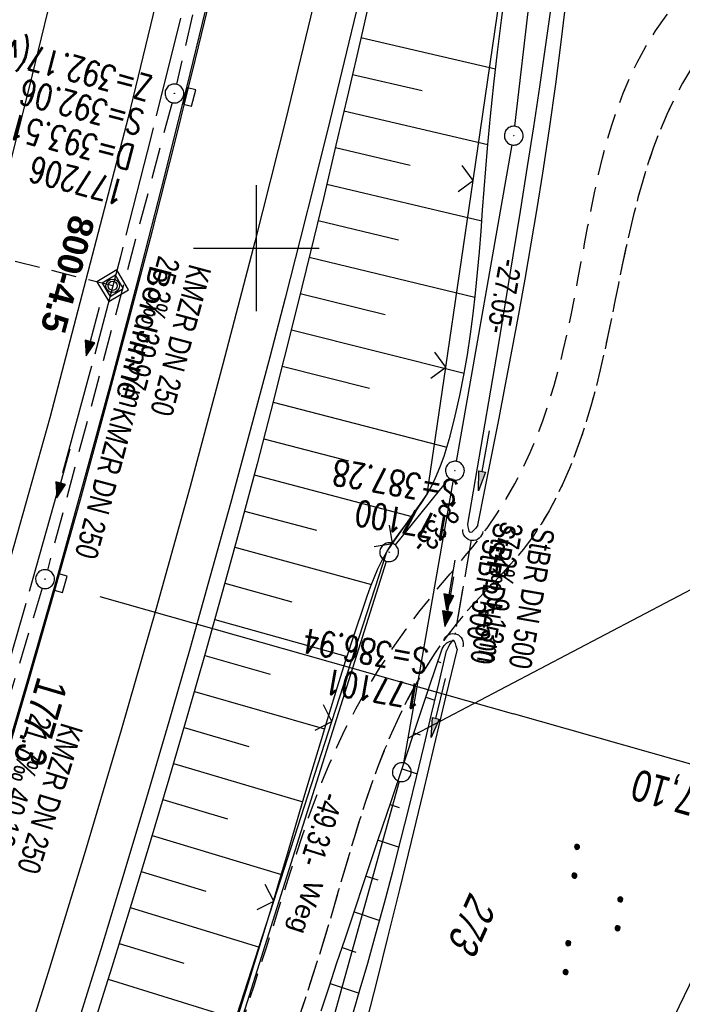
# Model space of a CAD drawing. Extents: x 508656 to 509297, y 448622 to 449584.
# Tile 39 of 51: x 509081 to 509134, y 449240 to 449318. Entities that reach past the tile are written whole.
import ezdxf
from ezdxf.enums import TextEntityAlignment as Align

# ---------------------------------------------------------------- set-up
doc = ezdxf.new("R2010")
doc.units = 0
doc.header["$LTSCALE"] = 10
doc.header["$MEASUREMENT"] = 0
for name, pattern in [('ACHSE', [5.5, 4, -0.5, 0.5, -0.5]), ('AUSGEZOGEN', [0]), ('LT00', [0]), ('LT11', [0.3, 0.2, -0.1]), ('LT12', [0.4, 0.3, -0.1]), ('LT17', [0.15, 0.1, -0.05]), ('STRICHLINIE2', [0.375, 0.25, -0.125])]:
    doc.linetypes.add(name, pattern=pattern)
doc.layers.get('0').update_dxf_attribs({"linetype": 'LT00'})
for name, color, linetype in [('--EK_FBR', 250, 'LT00'), ('--EK_Halt-Pfeil', 4, 'LT00'), ('--EK_Haltung', 7, 'STRICHLINIE2'), ('--EK_Haltung-Text', 140, 'LT00'), ('--EK_Schacht-Text', 5, 'LT00'), ('--EK_STATIONSZEICHEN', 19, 'LT00'), ('--EK_STATIONSZEICHEN_NR', 19, 'LT17'), ('--EL_DFK_AB_L', 21, 'LT00'), ('--EL_DFK_AB_P', 7, 'LT00'), ('--EL_Halt-Pfeil', 4, 'LT00'), ('--EL_Haltung', 182, 'STRICHLINIE2'), ('--EL_Haltung-Text', 182, 'LT00'), ('-AX-093', 35, 'ACHSE'), ('-GRA-40O', 11, 'Continuous'), ('-ST-93-1', 250, 'LT00'), ('-STATIONSZEICHEN', 19, 'LT00'), ('-STATIONZEICHEN_NR', 19, 'LT00'), ('ABSTAND', 8, 'LT00'), ('DFK_AB_L', 21, 'LT00'), ('DFK_AB_P', 7, 'LT00'), ('DFK_FLUR_NR', 250, 'LT00'), ('DFK_GZPKT', 250, 'LT00'), ('DFK_KATASTER', 250, 'LT00'), ('DFK_NUTZUNG', 250, 'LT00'), ('DL', 182, 'LT12'), ('DL_PFEIL', 201, 'LT00'), ('DL_TEXT', 182, 'LT00'), ('FELDWEG_TEXT', 250, 'Continuous'), ('PFEIL', 140, 'AUSGEZOGEN'), ('RINNE_TEXT', 11, 'Continuous'), ('V124_AFBR_BAB', 250, 'LT00'), ('V124_BOESCH', 250, 'LT00'), ('V124_BOSCHUNG', 250, 'LT00'), ('V124_FELDWEG', 250, 'LT11'), ('V124_GRABEN', 250, 'LT00'), ('V124_H_BORD', 8, 'LT00'), ('V124_KA_PRUF', 182, 'LT00'), ('V124_LD_MARK', 250, 'LT00'), ('V124_RASTER', 250, 'LT00'), ('V124_SINKK', 182, 'LT00'), ('V124_UK_DURCH', 182, 'LT00'), ('V124_ZAUN', 40, 'LT00')]:
    doc.layers.add(name, color=color, linetype=linetype)
doc.styles.add('Arial', font='ARIAL.TTF')
doc.styles.add('Beschrift', font='ARIAL.TTF')
doc.styles.add('Haltungsbeschriftung', font='ARIAL.TTF', dxfattribs={"width": 0.75})
doc.styles.add('Knoten', font='ARIALBD.TTF', dxfattribs={"width": 0.8, "height": 1.8})
doc.styles.add('schachtbeschriftung', font='romans.shx', dxfattribs={"width": 0.75, "height": 2})
doc.styles.get("Standard").update_dxf_attribs({"font": 'ARIAL.TTF'})

# ---------------------------------------------------------------- blocks, each defined once
blk = doc.blocks.new('SYMB7010')
at = {"color": 0, "linetype": 'ByBlock'}
for points in [[(-0.031408, 0.499213), (-0.093728, 0.49134), (-0.15457, 0.475719), (-0.212975, 0.452595), (-0.268021, 0.422333), (-0.31884, 0.385411), (-0.36463, 0.342411), (-0.40467, 0.29401), (-0.438329, 0.240973), (-0.465074, 0.184136), (-0.484486, 0.124395), (-0.496256, 0.062692), (-0.5002, 0)], [(-0.5002, 0), (-0.496256, -0.062692), (-0.484486, -0.124395), (-0.465075, -0.184136), (-0.438329, -0.240973), (-0.404671, -0.29401), (-0.36463, -0.342411), (-0.31884, -0.385411), (-0.268021, -0.422333), (-0.212975, -0.452595), (-0.154571, -0.475719), (-0.093728, -0.49134), (-0.031408, -0.499213), (0.031408, -0.499213)], [(0.5002, 0), (0.496256, 0.062692), (0.484485, 0.124395), (0.465074, 0.184136), (0.438329, 0.240973), (0.40467, 0.29401), (0.36463, 0.342411), (0.31884, 0.385411), (0.268021, 0.422333), (0.212975, 0.452595), (0.15457, 0.475719), (0.093728, 0.49134), (0.031408, 0.499213), (-0.031408, 0.499213)], [(0.031408, -0.499213), (0.093728, -0.491341), (0.15457, -0.475719), (0.212975, -0.452595), (0.268021, -0.422333), (0.31884, -0.385411), (0.36463, -0.342411), (0.404671, -0.294011), (0.438329, -0.240974), (0.465075, -0.184136), (0.484486, -0.124395), (0.496256, -0.062692), (0.500201, 0)]]:
    blk.add_lwpolyline(points, dxfattribs=at)
blk = doc.blocks.new('SYMB7111')
at = {"color": 0, "linetype": 'ByBlock'}
for p, q in [((-0.13, 0.202919), (-0.13, 0.177081)), ((-0.125, 0.172895), (-0.125, 0.207105)), ((-0.12, 0.209164), (-0.12, 0.170836)), ((-0.115, 0.170204), (-0.115, 0.209796)), ((-0.11, 0.209164), (-0.11, 0.170836)), ((-0.105, 0.172895), (-0.105, 0.207105)), ((-0.1, 0.202919), (-0.1, 0.177081)), ((-0.095, 0.189874), (-0.095, 0.190146)), ((0.1, 0.202919), (0.1, 0.177081)), ((0.105, 0.172895), (0.105, 0.207105)), ((0.11, 0.209164), (0.11, 0.170836)), ((0.115, 0.170204), (0.115, 0.209796)), ((0.12, 0.209164), (0.12, 0.170836)), ((0.125, 0.172895), (0.125, 0.207105)), ((0.13, 0.202919), (0.13, 0.177081)), ((0.135, 0.189874), (0.135, 0.190146)), ((-0.515, -0.177081), (-0.515, -0.202919)), ((-0.51, -0.207105), (-0.51, -0.172895)), ((-0.505, -0.170836), (-0.505, -0.209164)), ((-0.5, -0.209796), (-0.5, -0.170204)), ((-0.495, -0.170836), (-0.495, -0.209164)), ((-0.49, -0.207105), (-0.49, -0.172895)), ((-0.485, -0.177081), (-0.485, -0.202919)), ((-0.48, -0.190126), (-0.48, -0.189854)), ((-0.285, -0.177081), (-0.285, -0.202919)), ((-0.28, -0.207105), (-0.28, -0.172895)), ((-0.275, -0.170836), (-0.275, -0.209164)), ((-0.27, -0.209796), (-0.27, -0.170204)), ((-0.265, -0.170836), (-0.265, -0.209164)), ((-0.26, -0.207105), (-0.26, -0.172895)), ((-0.255, -0.177081), (-0.255, -0.202919)), ((-0.25, -0.190126), (-0.25, -0.189854)), ((0.255, -0.177081), (0.255, -0.202919)), ((0.26, -0.207105), (0.26, -0.172895)), ((0.265, -0.170836), (0.265, -0.209164)), ((0.27, -0.209796), (0.27, -0.170204)), ((0.275, -0.170836), (0.275, -0.209164)), ((0.28, -0.207105), (0.28, -0.172895)), ((0.285, -0.177081), (0.285, -0.202919)), ((0.29, -0.190126), (0.29, -0.189854)), ((0.485, -0.177081), (0.485, -0.202919)), ((0.49, -0.207105), (0.49, -0.172895)), ((0.495, -0.170836), (0.495, -0.209164)), ((0.5, -0.209796), (0.5, -0.170204)), ((0.505, -0.170836), (0.505, -0.209164)), ((0.51, -0.207105), (0.51, -0.172895)), ((0.515, -0.177081), (0.515, -0.202919)), ((0.52, -0.190126), (0.52, -0.189854))]:
    blk.add_line(p, q, dxfattribs=at)
for points in [[(-0.095, 0.19), (-0.096981, 0.198678), (-0.10253, 0.205637), (-0.11055, 0.209499), (-0.11945, 0.209499), (-0.12747, 0.205637), (-0.133019, 0.198678), (-0.135, 0.19), (-0.133019, 0.181322), (-0.12747, 0.174363), (-0.11945, 0.170501), (-0.11055, 0.170501), (-0.10253, 0.174363), (-0.096981, 0.181322), (-0.095, 0.19)], [(0.135, 0.19), (0.133019, 0.198678), (0.12747, 0.205637), (0.11945, 0.209499), (0.11055, 0.209499), (0.10253, 0.205637), (0.096981, 0.198678), (0.095, 0.19), (0.096981, 0.181322), (0.10253, 0.174363), (0.11055, 0.170501), (0.11945, 0.170501), (0.12747, 0.174363), (0.133019, 0.181322), (0.135, 0.19)], [(-0.48, -0.19), (-0.481981, -0.181322), (-0.48753, -0.174363), (-0.49555, -0.170501), (-0.50445, -0.170501), (-0.51247, -0.174363), (-0.518019, -0.181322), (-0.52, -0.19), (-0.518019, -0.198678), (-0.51247, -0.205637), (-0.50445, -0.209499), (-0.49555, -0.209499), (-0.48753, -0.205637), (-0.481981, -0.198678), (-0.48, -0.19)], [(-0.25, -0.19), (-0.251981, -0.181322), (-0.25753, -0.174363), (-0.26555, -0.170501), (-0.27445, -0.170501), (-0.28247, -0.174363), (-0.288019, -0.181322), (-0.29, -0.19), (-0.288019, -0.198678), (-0.28247, -0.205637), (-0.27445, -0.209499), (-0.26555, -0.209499), (-0.25753, -0.205637), (-0.251981, -0.198678), (-0.25, -0.19)], [(0.29, -0.19), (0.288019, -0.181322), (0.28247, -0.174363), (0.27445, -0.170501), (0.26555, -0.170501), (0.25753, -0.174363), (0.251981, -0.181322), (0.25, -0.19), (0.251981, -0.198678), (0.25753, -0.205637), (0.26555, -0.209499), (0.27445, -0.209499), (0.28247, -0.205637), (0.288019, -0.198678), (0.29, -0.19)], [(0.52, -0.19), (0.518019, -0.181322), (0.51247, -0.174363), (0.50445, -0.170501), (0.49555, -0.170501), (0.48753, -0.174363), (0.481981, -0.181322), (0.48, -0.19), (0.481981, -0.198678), (0.48753, -0.205637), (0.49555, -0.209499), (0.50445, -0.209499), (0.51247, -0.205637), (0.518019, -0.198678), (0.52, -0.19)]]:
    blk.add_lwpolyline(points, dxfattribs=at)
blk = doc.blocks.new('SYMB0003')
at = {"color": 0, "linetype": 'ByBlock'}
for p, q in [((-0.015712, 0), (0.010166, 0.012015)), ((0, -0.021257), (-0.015712, 0)), ((0.010166, 0.012015), (0, -0.021257))]:
    blk.add_line(p, q, dxfattribs=at)
for points in [[(-0.031395, 0.499013), (-0.093691, 0.491144), (-0.154509, 0.475528), (-0.21289, 0.452414), (-0.267913, 0.422164), (-0.318712, 0.385257), (-0.364484, 0.342274), (-0.404509, 0.293893), (-0.438154, 0.240877), (-0.464888, 0.184062), (-0.484292, 0.124345), (-0.496058, 0.062667), (-0.5, 0)], [(-0.5, 0), (-0.496058, -0.062667), (-0.484292, -0.124345), (-0.464888, -0.184062), (-0.438154, -0.240877), (-0.404509, -0.293893), (-0.364485, -0.342274), (-0.318712, -0.385257), (-0.267914, -0.422164), (-0.21289, -0.452414), (-0.154509, -0.475529), (-0.093691, -0.491144), (-0.031395, -0.499014), (0.031395, -0.499014)], [(0.5, 0), (0.496057, 0.062667), (0.484292, 0.124345), (0.464888, 0.184062), (0.438153, 0.240877), (0.404509, 0.293893), (0.364484, 0.342274), (0.318712, 0.385257), (0.267913, 0.422164), (0.21289, 0.452414), (0.154509, 0.475528), (0.093691, 0.491144), (0.031395, 0.499013), (-0.031395, 0.499013)], [(0.031395, -0.499014), (0.093691, -0.491144), (0.154509, -0.475529), (0.21289, -0.452414), (0.267914, -0.422164), (0.318712, -0.385257), (0.364485, -0.342274), (0.404509, -0.293893), (0.438154, -0.240877), (0.464889, -0.184062), (0.484292, -0.124345), (0.496058, -0.062667), (0.5, 0)]]:
    blk.add_lwpolyline(points, dxfattribs=at)
blk = doc.blocks.new('Pfreil3')
at = {"layer": 'PFEIL'}
blk.add_hatch(color=256, dxfattribs=at).paths.add_polyline_path([(-1.549, 0.273), (-1.549, -0.273), (0, 0)])
for p, q in [((-1.549, 0), (-4.831, 0)), ((-1.549, -0.273), (-1.549, 0.273)), ((-1.549, 0.273), (0, 0)), ((0, 0), (-1.549, -0.273))]:
    blk.add_line(p, q, dxfattribs=at)
blk = doc.blocks.new('SYMB0024')
at = {"color": 0, "linetype": 'ByBlock'}
for p, q in [((-0.5, 0.5), (0, 0)), ((0, 0), (0.5, 0.5))]:
    blk.add_line(p, q, dxfattribs=at)
blk = doc.blocks.new('SYMB0652')
at = {"color": 0, "linetype": 'ByBlock'}
blk.add_lwpolyline([(-0.15, -0.075), (0.15, -0.075), (0.15, 0.075), (-0.15, 0.075), (-0.15, -0.075)], dxfattribs=at)
blk = doc.blocks.new('SYMB1107')
at = {"color": 0, "linetype": 'ByBlock'}
for points in [[(-0.2, 0), (-0.196157, 0.039018), (-0.184776, 0.076537), (-0.166294, 0.111114), (-0.141421, 0.141421), (-0.111114, 0.166294), (-0.076537, 0.184776), (-0.039018, 0.196157), (0, 0.2)], [(0, 0.2), (0.039018, 0.196157), (0.076537, 0.184776), (0.111114, 0.166294), (0.141421, 0.141421), (0.166294, 0.111114), (0.184776, 0.076537), (0.196157, 0.039018), (0.2, 0)]]:
    blk.add_lwpolyline(points, dxfattribs=at)
blk = doc.blocks.new('SYMB0070')
at = {"color": 0, "linetype": 'ByBlock'}
for p, q in [((-0.5, 0), (0.2, 0)), ((0.5, 0), (0.2, 0.1)), ((0.2, 0.1), (0.2, 0)), ((0.468, 0), (0.21, 0.086)), ((0.21, 0.086), (0.21, -0.086)), ((0.21, -0.086), (0.468, 0)), ((0.22, -0.072), (0.437, 0)), ((0.23, -0.058), (0.405, 0)), ((0.24, -0.045), (0.374, 0)), ((0.342, 0), (0.25, 0.031)), ((0.25, 0.031), (0.25, -0.031)), ((0.25, -0.031), (0.342, 0)), ((0.26, -0.017), (0.31, 0)), ((0.27, -0.003), (0.279, 0))]:
    blk.add_line(p, q, dxfattribs=at)
for points in [[(0.2, 0), (0.2, -0.1), (0.5, 0)], [(0.437, 0), (0.22, 0.072), (0.22, -0.072)], [(0.405, 0), (0.23, 0.058), (0.23, -0.058)], [(0.374, 0), (0.24, 0.045), (0.24, -0.045)], [(0.31, 0), (0.26, 0.017), (0.26, -0.017)], [(0.279, 0), (0.27, 0.003), (0.27, -0.003)]]:
    blk.add_lwpolyline(points, dxfattribs=at)
blk = doc.blocks.new('Netzknoten_SYMB')
at = {"flags": 128}
blk.add_lwpolyline([(0, -0.864), (0.864, 0), (0, 0.864), (-0.864, 0)], close=True, dxfattribs=at)
blk.add_circle((0, 0), 0.36)

msp = doc.modelspace()

# ---------------------------------------------------------------- linework, layer by layer
at = {"layer": '--EK_FBR', "color": 2}
for points in [[(509124.073, 449543.75), (509123.442, 449530.48), (509121.803, 449505.95), (509119.585, 449481.008), (509116.77, 449456.228), (509113.401, 449431.118), (509109.814, 449407.984), (509105.678, 449383.385), (509101.056, 449359.109), (509095.502, 449333.987), (509089.823, 449310.406), (509083.593, 449286.505), (509076.868, 449262.761), (509069.495, 449238.532), (509061.821, 449215.223), (509053.458, 449191.467), (509044.758, 449168.116), (509035.898, 449145.981)], [(509042.479, 449151.599), (509045.259, 449158.551), (509047.995, 449165.521), (509050.688, 449172.508), (509053.337, 449179.511), (509056.019, 449186.734), (509058.655, 449193.974), (509061.244, 449201.231), (509063.787, 449208.504), (509066.83, 449217.415), (509069.801, 449226.351), (509072.699, 449235.31), (509075.079, 449242.859), (509077.409, 449250.425), (509079.689, 449258.005), (509081.921, 449265.6), (509083.989, 449272.799), (509086.013, 449280.011), (509087.993, 449287.235), (509089.929, 449294.471), (509091.716, 449301.315), (509093.461, 449308.171), (509095.165, 449315.036), (509096.826, 449321.912)]]:
    msp.add_lwpolyline(points, dxfattribs=at)
at = {"layer": '--EK_FBR'}
msp.add_lwpolyline([(509108.129, 449319.565), (509106.996, 449314.849), (509105.846, 449310.136), (509104.68, 449305.428), (509103.496, 449300.724), (509102.293, 449296.025), (509101.07, 449291.331), (509099.525, 449285.518), (509097.949, 449279.713), (509096.342, 449273.917), (509094.707, 449268.128), (509093.043, 449262.348), (509091.271, 449256.304), (509089.468, 449250.268), (509087.633, 449244.243), (509085.764, 449238.228)], dxfattribs=at)
at = {"layer": '--EK_FBR', "linetype": 'LT11', "flags": 128}
for points in [[(509021.848, 449052.106), (509023.358, 449055.765), (509024.871, 449059.422), (509026.388, 449063.077), (509027.912, 449066.73), (509029.444, 449070.378), (509030.987, 449074.022), (509032.542, 449077.659), (509034.113, 449081.289), (509035.701, 449084.912), (509037.308, 449088.525), (509038.936, 449092.128), (509040.588, 449095.72), (509042.266, 449099.3), (509043.971, 449102.867), (509045.416, 449105.832), (509046.88, 449108.789), (509048.359, 449111.738), (509049.851, 449114.682), (509051.353, 449117.62), (509052.864, 449120.555), (509054.379, 449123.487), (509055.898, 449126.419), (509066.583, 449150.564), (509066.877, 449151.918), (509067.175, 449153.27), (509067.481, 449154.62), (509067.799, 449155.968), (509068.132, 449157.311), (509068.7, 449159.436), (509069.313, 449161.549), (509069.968, 449163.651), (509070.659, 449165.742), (509071.383, 449167.823), (509072.136, 449169.895), (509072.913, 449171.96), (509073.71, 449174.018), (509074.523, 449176.07), (509075.348, 449178.117), (509076.181, 449180.16), (509077.431, 449183.201), (509078.687, 449186.237), (509079.947, 449189.27), (509081.21, 449192.301), (509082.475, 449195.33), (509083.739, 449198.361), (509084.877, 449201.096), (509086.011, 449203.834), (509087.138, 449206.574), (509088.254, 449209.32), (509089.358, 449212.069), (509090.447, 449214.825), (509091.517, 449217.586), (509092.567, 449220.354), (509093.67, 449223.341), (509094.749, 449226.337), (509095.805, 449229.34), (509096.841, 449232.351), (509097.859, 449235.37), (509098.861, 449238.396), (509099.85, 449241.428), (509100.828, 449244.467), (509101.797, 449247.512), (509102.256, 449248.96), (509102.718, 449250.407), (509103.187, 449251.851), (509103.668, 449253.29), (509104.166, 449254.722), (509104.684, 449256.144), (509105.228, 449257.556), (509105.802, 449258.955), (509106.409, 449260.338), (509107.056, 449261.704), (509107.912, 449263.365), (509108.831, 449264.996), (509109.807, 449266.595), (509110.838, 449268.162), (509111.919, 449269.697), (509113.046, 449271.197), (509114.215, 449272.663), (509114.816, 449273.385), (509115.421, 449274.102), (509116.026, 449274.818), (509116.627, 449275.537), (509117.219, 449276.263), (509117.798, 449276.999), (509118.357, 449277.75), (509119.141, 449278.887), (509119.875, 449280.06), (509120.559, 449281.264), (509121.193, 449282.496), (509121.778, 449283.75), (509122.313, 449285.023), (509122.82, 449286.366), (509123.279, 449287.722), (509123.695, 449289.091), (509124.073, 449290.472), (509124.419, 449291.864), (509124.739, 449293.264), (509125.036, 449294.671), (509125.317, 449296.085), (509125.587, 449297.504), (509125.852, 449298.927), (509126.115, 449300.351), (509126.383, 449301.777), (509126.661, 449303.202), (509126.936, 449304.534), (509127.229, 449305.861), (509127.546, 449307.181), (509127.894, 449308.489), (509128.277, 449309.784), (509128.702, 449311.061), (509129.174, 449312.318), (509129.303, 449312.622)], [(509132.948, 449311.264), (509132.648, 449310.629), (509132.103, 449309.342), (509131.606, 449308.033), (509131.152, 449306.706), (509130.737, 449305.364), (509130.357, 449304.01), (509130.006, 449302.649), (509129.68, 449301.283), (509129.375, 449299.914), (509129.084, 449298.542), (509128.802, 449297.169), (509128.525, 449295.797), (509128.248, 449294.426), (509127.964, 449293.057), (509127.669, 449291.692), (509127.357, 449290.332), (509127.024, 449288.978), (509126.663, 449287.631), (509126.271, 449286.292), (509125.841, 449284.963), (509125.369, 449283.645), (509124.911, 449282.488), (509124.414, 449281.346), (509123.873, 449280.224), (509123.287, 449279.127), (509122.653, 449278.061), (509121.968, 449277.03), (509121.23, 449276.041), (509120.637, 449275.325), (509120.021, 449274.628), (509119.387, 449273.946), (509118.745, 449273.27), (509118.1, 449272.595), (509117.461, 449271.914), (509116.836, 449271.221), (509115.911, 449270.118), (509115.034, 449268.975), (509114.207, 449267.796), (509113.427, 449266.584), (509112.696, 449265.344), (509112.011, 449264.08), (509111.359, 449262.764), (509110.75, 449261.428), (509110.182, 449260.075), (509109.649, 449258.707), (509109.147, 449257.325), (509108.672, 449255.932), (509108.217, 449254.529), (509107.78, 449253.119), (509107.356, 449251.704), (509106.939, 449250.285), (509106.526, 449248.865), (509106.111, 449247.446), (509105.69, 449246.029), (509104.851, 449243.305), (509103.975, 449240.597), (509103.065, 449237.903), (509102.125, 449235.222), (509101.157, 449232.552), (509100.165, 449229.893), (509099.151, 449227.242), (509098.118, 449224.599), (509097.069, 449221.962), (509096.007, 449219.33), (509094.497, 449215.638), (509092.969, 449211.952), (509091.425, 449208.272), (509089.867, 449204.597), (509088.297, 449200.927), (509086.717, 449197.262), (509085.153, 449193.657), (509083.584, 449190.054), (509082.01, 449186.455), (509080.433, 449182.856), (509078.855, 449179.258), (509077.816, 449176.929), (509076.846, 449174.571), (509075.946, 449172.185), (509075.117, 449169.774), (509074.359, 449167.339), (509073.674, 449164.883), (509073.06, 449162.408), (509072.52, 449159.915), (509072.054, 449157.408), (509071.975, 449157.022), (509071.974, 449156.628), (509072.053, 449156.242), (509072.207, 449155.879), (509072.43, 449155.554), (509072.714, 449155.28), (509073.046, 449155.069), (509081.043, 449156.901)]]:
    msp.add_lwpolyline(points, dxfattribs=at)
at = {"layer": '--EK_Haltung'}
for p, q in [((509093.3, 449311.577), (509083.393, 449274.409)), ((509117.092, 449276.817), (509115.795, 449269.294)), ((509082.982, 449272.966), (509071.749, 449236.021))]:
    msp.add_line(p, q, dxfattribs=at)
at = {"layer": '--EK_Haltung', "flags": 128}
msp.add_lwpolyline([(509102.477, 449351.447), (509093.66, 449313.032)], dxfattribs=at)
at = {"layer": '--EK_STATIONSZEICHEN_NR', "ltscale": 2}
msp.add_line((509088.585, 449297.01), (509078.881, 449299.431), dxfattribs=at)
at = {"layer": '--EL_DFK_AB_L'}
for p, q in [((509120.566, 449309.693), (509126.235, 449358.883)), ((509115.93, 449283.048), (509120.351, 449308.213)), ((509115.33, 449281.726), (509111.042, 449276.413)), ((509095.966, 449229.514), (509110.345, 449275.114))]:
    msp.add_line(p, q, dxfattribs=at)
at = {"layer": '--EL_Haltung'}
for p, q in [((509093.3, 449311.577), (509083.393, 449274.409)), ((509117.092, 449276.817), (509115.795, 449269.294)), ((509082.982, 449272.966), (509071.749, 449236.021))]:
    msp.add_line(p, q, dxfattribs=at)
at = {"layer": '--EL_Haltung', "flags": 128}
msp.add_lwpolyline([(509102.477, 449351.447), (509093.66, 449313.032)], dxfattribs=at)
at = {"layer": '-AX-093', "ltscale": 0.2}
msp.add_lwpolyline([(509093.963, 449318.296), (509091.617, 449308.796), (509089.194, 449299.315), (509086.693, 449289.854), (509084.116, 449280.414), (509081.461, 449270.996), (509078.729, 449261.599), (509075.921, 449252.225), (509073.036, 449242.874), (509070.074, 449233.547), (509067.037, 449224.245), (509063.923, 449214.968), (509060.734, 449205.716), (509057.469, 449196.491), (509054.129, 449187.293), (509050.714, 449178.123), (509047.224, 449168.981), (509043.66, 449159.867), (509040.021, 449150.784)], dxfattribs=at)
at = {"layer": '-GRA-40O'}
for p in [(509087.547, 449272.313), (509159.7, 449251.848)]:
    msp.add_line(p, (509120.449, 449262.981), dxfattribs=at)
at = {"layer": 'DFK_AB_L'}
for p, q in [((509120.566, 449309.693), (509126.235, 449358.883)), ((509115.93, 449283.048), (509120.351, 449308.213)), ((509115.33, 449281.726), (509111.042, 449276.413)), ((509095.966, 449229.514), (509110.345, 449275.114))]:
    msp.add_line(p, q, dxfattribs=at)
at = {"layer": 'DFK_KATASTER'}
for p, q in [((509115.67, 449281.572), (509112.05, 449261.038)), ((509112.05, 449261.038), (509147.321, 449279.569)), ((509112.05, 449261.038), (509111.709, 449259.079)), ((509102.952, 449227.324), (509111.38, 449257.616)), ((509134.82, 449242.188), (509131.719, 449235.815))]:
    msp.add_line(p, q, dxfattribs=at)
at = {"layer": 'DL'}
msp.add_line((509117.092, 449276.817), (509115.795, 449269.294), dxfattribs=at)
at = {"layer": 'V124_AFBR_BAB', "color": 0}
for points in [[(509124.073, 449543.75), (509123.442, 449530.48), (509121.803, 449505.95), (509119.585, 449481.008), (509116.77, 449456.228), (509113.401, 449431.118), (509109.814, 449407.984), (509105.678, 449383.385), (509101.056, 449359.109), (509095.502, 449333.987), (509089.823, 449310.406), (509083.593, 449286.505), (509076.868, 449262.761), (509069.495, 449238.532), (509061.821, 449215.223), (509053.458, 449191.467), (509044.758, 449168.116), (509035.898, 449145.981)], [(509042.479, 449151.599), (509045.259, 449158.551), (509047.995, 449165.521), (509050.688, 449172.508), (509053.337, 449179.511), (509056.019, 449186.734), (509058.655, 449193.974), (509061.244, 449201.231), (509063.787, 449208.504), (509066.83, 449217.415), (509069.801, 449226.351), (509072.699, 449235.31), (509075.079, 449242.859), (509077.409, 449250.425), (509079.689, 449258.005), (509081.921, 449265.6), (509083.989, 449272.799), (509086.013, 449280.011), (509087.993, 449287.235), (509089.929, 449294.471), (509091.716, 449301.315), (509093.461, 449308.171), (509095.165, 449315.036), (509096.826, 449321.912)]]:
    msp.add_lwpolyline(points, dxfattribs=at)
at = {"layer": 'V124_AFBR_BAB'}
msp.add_lwpolyline([(509108.129, 449319.565), (509106.996, 449314.849), (509105.846, 449310.136), (509104.68, 449305.428), (509103.496, 449300.724), (509102.293, 449296.025), (509101.07, 449291.331), (509099.525, 449285.518), (509097.949, 449279.713), (509096.342, 449273.917), (509094.707, 449268.128), (509093.043, 449262.348), (509091.271, 449256.304), (509089.468, 449250.268), (509087.633, 449244.243), (509085.764, 449238.228)], dxfattribs=at)
at = {"layer": 'V124_BOESCH'}
for points in [[(509109.284, 449320.904), (509108.311, 449316.663), (509107.329, 449312.424), (509106.338, 449308.188), (509105.335, 449303.954), (509104.317, 449299.724), (509103.284, 449295.498), (509102.232, 449291.277), (509101.16, 449287.061), (509100.066, 449282.851), (509098.726, 449277.821), (509097.353, 449272.8), (509095.948, 449267.787), (509094.514, 449262.782), (509093.053, 449257.785), (509091.565, 449252.795), (509090.053, 449247.813), (509088.518, 449242.837), (509086.962, 449237.869)], [(509098.402, 449238.495), (509099.357, 449241.508), (509100.291, 449244.525), (509101.206, 449247.545), (509101.859, 449249.733), (509102.506, 449251.922), (509103.151, 449254.111), (509103.796, 449256.3), (509104.445, 449258.488), (509105.1, 449260.677), (509105.765, 449262.865), (509106.442, 449265.052), (509107.134, 449267.237), (509107.846, 449269.422), (509108.579, 449271.604), (509108.832, 449272.34), (509109.096, 449273.07), (509109.376, 449273.793), (509109.679, 449274.502), (509110.012, 449275.195), (509110.383, 449275.868), (509110.754, 449276.457), (509111.153, 449277.031), (509111.569, 449277.595), (509111.994, 449278.154), (509112.42, 449278.713), (509112.835, 449279.278), (509113.233, 449279.853), (509113.603, 449280.443), (509113.996, 449281.167), (509114.345, 449281.916), (509114.655, 449282.685), (509114.932, 449283.47), (509115.183, 449284.265), (509115.414, 449285.067), (509115.83, 449286.673), (509116.195, 449288.285), (509116.515, 449289.904), (509116.793, 449291.53), (509117.036, 449293.16), (509117.247, 449294.795), (509117.431, 449296.434), (509117.595, 449298.076), (509117.742, 449299.72), (509117.877, 449301.366), (509118.005, 449303.013), (509118.132, 449304.66), (509118.262, 449306.306), (509118.4, 449307.952), (509118.638, 449310.502), (509118.903, 449313.047), (509119.193, 449315.59), (509119.503, 449318.129), (509119.829, 449320.666)], [(509105.159, 449239.358), (509105.788, 449241.266), (509106.421, 449243.171), (509107.058, 449245.076), (509107.698, 449246.985), (509108.7, 449249.976), (509109.707, 449252.981), (509110.717, 449256), (509111.731, 449259.029), (509112.747, 449262.065), (509113.764, 449265.106), (509114.782, 449268.15), (509114.933, 449268.406), (509115.148, 449268.612), (509115.41, 449268.752), (509115.7, 449268.817)]]:
    msp.add_lwpolyline(points, dxfattribs=at)
at = {"layer": 'V124_BOSCHUNG'}
for p, q in [((509108.329, 449316.744), (509119.04, 449314.271)), ((509107.654, 449313.821), (509113.184, 449312.544)), ((509106.977, 449310.911), (509118.426, 449308.242)), ((509106.295, 449308.002), (509112.235, 449306.604)), ((509105.607, 449305.096), (509117.94, 449302.164)), ((509104.912, 449302.191), (509111.301, 449300.659)), ((509104.211, 449299.287), (509117.395, 449296.098)), ((509103.505, 449296.399), (509110.264, 449294.736)), ((509102.791, 449293.512), (509116.545, 449290.073)), ((509102.068, 449290.627), (509109.001, 449288.867)), ((509101.335, 449287.745), (509115.157, 449284.181)), ((509100.589, 449284.854), (509107.337, 449283.1)), ((509099.835, 449281.977), (509112.383, 449278.664)), ((509099.071, 449279.104), (509104.779, 449277.571)), ((509098.295, 449276.232), (509109.169, 449273.264)), ((509097.508, 449273.363), (509102.84, 449271.882)), ((509096.708, 449270.485), (509107.231, 449267.536)), ((509095.901, 449267.622), (509101.109, 449266.136)), ((509114.446, 449267.146), (509114.67, 449267.071)), ((509095.081, 449264.749), (509105.431, 449261.771)), ((509113.495, 449264.301), (509114.205, 449264.064)), ((509094.256, 449261.891), (509099.408, 449260.383)), ((509112.543, 449261.456), (509113.026, 449261.294)), ((509093.417, 449259.024), (509103.703, 449255.985)), ((509111.591, 449258.611), (509112.805, 449258.205)), ((509092.571, 449256.159), (509097.711, 449254.627)), ((509110.639, 449255.766), (509111.363, 449255.524)), ((509091.715, 449253.297), (509101.999, 449250.206)), ((509109.687, 449252.921), (509111.353, 449252.364)), ((509090.852, 449250.437), (509095.995, 449248.878)), ((509108.734, 449250.077), (509109.666, 449249.765)), ((509089.981, 449247.58), (509100.264, 449244.436)), ((509107.781, 449247.232), (509109.817, 449246.55)), ((509089.102, 449244.724), (509094.238, 449243.141)), ((509106.828, 449244.388), (509107.918, 449244.022)), ((509088.217, 449241.871), (509098.463, 449238.686)), ((509105.879, 449241.541), (509108.175, 449240.773))]:
    msp.add_line(p, q, dxfattribs=at)
at = {"layer": 'V124_FELDWEG', "flags": 128}
for points in [[(509021.848, 449052.106), (509023.358, 449055.765), (509024.871, 449059.422), (509026.388, 449063.077), (509027.912, 449066.73), (509029.444, 449070.378), (509030.987, 449074.022), (509032.542, 449077.659), (509034.113, 449081.289), (509035.701, 449084.912), (509037.308, 449088.525), (509038.936, 449092.128), (509040.588, 449095.72), (509042.266, 449099.3), (509043.971, 449102.867), (509045.416, 449105.832), (509046.88, 449108.789), (509048.359, 449111.738), (509049.851, 449114.682), (509051.353, 449117.62), (509052.864, 449120.555), (509054.379, 449123.487), (509055.898, 449126.419), (509066.583, 449150.564), (509066.877, 449151.918), (509067.175, 449153.27), (509067.481, 449154.62), (509067.799, 449155.968), (509068.132, 449157.311), (509068.7, 449159.436), (509069.313, 449161.549), (509069.968, 449163.651), (509070.659, 449165.742), (509071.383, 449167.823), (509072.136, 449169.895), (509072.913, 449171.96), (509073.71, 449174.018), (509074.523, 449176.07), (509075.348, 449178.117), (509076.181, 449180.16), (509077.431, 449183.201), (509078.687, 449186.237), (509079.947, 449189.27), (509081.21, 449192.301), (509082.475, 449195.33), (509083.739, 449198.361), (509084.877, 449201.096), (509086.011, 449203.834), (509087.138, 449206.574), (509088.254, 449209.32), (509089.358, 449212.069), (509090.447, 449214.825), (509091.517, 449217.586), (509092.567, 449220.354), (509093.67, 449223.341), (509094.749, 449226.337), (509095.805, 449229.34), (509096.841, 449232.351), (509097.859, 449235.37), (509098.861, 449238.396), (509099.85, 449241.428), (509100.828, 449244.467), (509101.797, 449247.512), (509102.256, 449248.96), (509102.718, 449250.407), (509103.187, 449251.851), (509103.668, 449253.29), (509104.166, 449254.722), (509104.684, 449256.144), (509105.228, 449257.556), (509105.802, 449258.955), (509106.409, 449260.338), (509107.056, 449261.704), (509107.912, 449263.365), (509108.831, 449264.996), (509109.807, 449266.595), (509110.838, 449268.162), (509111.919, 449269.697), (509113.046, 449271.197), (509114.215, 449272.663), (509114.816, 449273.385), (509115.421, 449274.102), (509116.026, 449274.818), (509116.627, 449275.537), (509117.219, 449276.263), (509117.798, 449276.999), (509118.357, 449277.75), (509119.141, 449278.887), (509119.875, 449280.06), (509120.559, 449281.264), (509121.193, 449282.496), (509121.778, 449283.75), (509122.313, 449285.023), (509122.82, 449286.366), (509123.279, 449287.722), (509123.695, 449289.091), (509124.073, 449290.472), (509124.419, 449291.864), (509124.739, 449293.264), (509125.036, 449294.671), (509125.317, 449296.085), (509125.587, 449297.504), (509125.852, 449298.927), (509126.115, 449300.351), (509126.383, 449301.777), (509126.661, 449303.202), (509126.936, 449304.534), (509127.229, 449305.861), (509127.546, 449307.181), (509127.894, 449308.489), (509128.277, 449309.784), (509128.702, 449311.061), (509129.174, 449312.318), (509129.698, 449313.551), (509130.281, 449314.758), (509130.986, 449316.039), (509131.763, 449317.283), (509132.606, 449318.489), (509133.512, 449319.654), (509134.476, 449320.777), (509135.494, 449321.857), (509136.561, 449322.892), (509137.674, 449323.88), (509138.826, 449324.82), (509140.016, 449325.709), (509141.415, 449326.664), (509142.852, 449327.552), (509144.324, 449328.376), (509145.826, 449329.137), (509147.355, 449329.837), (509148.907, 449330.477), (509150.479, 449331.059), (509152.066, 449331.585), (509153.289, 449331.951), (509154.517, 449332.291), (509155.75, 449332.612), (509156.986, 449332.919), (509158.224, 449333.219), (509159.463, 449333.518), (509160.701, 449333.821), (509161.938, 449334.136), (509163.171, 449334.468), (509164.4, 449334.824), (509165.624, 449335.209), (509166.84, 449335.63), (509168.049, 449336.093), (509169.248, 449336.605), (509170.437, 449337.171), (509171.614, 449337.797), (509172.188, 449338.131), (509172.748, 449338.485), (509173.284, 449338.865), (509173.783, 449339.272), (509174.235, 449339.713), (509174.629, 449340.191), (509174.953, 449340.709), (509175.195, 449341.254), (509175.368, 449341.834), (509175.479, 449342.441), (509175.535, 449343.067), (509175.543, 449343.705), (509175.509, 449344.346), (509175.441, 449344.983), (509175.277, 449345.96), (509175.052, 449346.912), (509174.775, 449347.841), (509174.454, 449348.751), (509174.096, 449349.645), (509173.71, 449350.527), (509173.304, 449351.4), (509172.886, 449352.269), (509172.465, 449353.135), (509172.047, 449354.004), (509171.184, 449355.894), (509170.375, 449357.807), (509169.615, 449359.742), (509168.903, 449361.695), (509168.234, 449363.666), (509167.605, 449365.652), (509167.012, 449367.652), (509166.452, 449369.663), (509165.921, 449371.685), (509165.417, 449373.715), (509164.934, 449375.751), (509164.471, 449377.791), (509164.024, 449379.834), (509163.588, 449381.878), (509163.161, 449383.921), (509162.74, 449385.962), (509162.32, 449387.997), (509161.794, 449390.529), (509161.267, 449393.054), (509160.741, 449395.574), (509160.218, 449398.093), (509159.698, 449400.615), (509159.185, 449403.14), (509158.679, 449405.674), (509158.182, 449408.218), (509157.696, 449410.776), (509157.223, 449413.35), (509156.765, 449415.944), (509156.323, 449418.561), (509156.082, 449420.049), (509155.852, 449421.543), (509155.638, 449423.041), (509155.446, 449424.54), (509155.281, 449426.039), (509155.148, 449427.536), (509155.053, 449429.028), (509155, 449430.513), (509154.995, 449431.989), (509155.044, 449433.454), (509155.151, 449434.906), (509155.323, 449436.343), (509155.563, 449437.762), (509155.878, 449439.162), (509156.273, 449440.54), (509156.706, 449441.778), (509157.203, 449442.998), (509157.758, 449444.201), (509158.363, 449445.388), (509159.013, 449446.561), (509159.701, 449447.721), (509160.42, 449448.87), (509161.162, 449450.009), (509161.923, 449451.14), (509162.694, 449452.263), (509163.47, 449453.381), (509164.274, 449454.539), (509165.071, 449455.696), (509165.857, 449456.853), (509166.628, 449458.015), (509167.38, 449459.185), (509168.108, 449460.364), (509168.809, 449461.557), (509169.478, 449462.766), (509170.111, 449463.994), (509170.778, 449465.407), (509171.398, 449466.844), (509171.971, 449468.305), (509172.502, 449469.785), (509172.992, 449471.283), (509173.445, 449472.796), (509173.863, 449474.321), (509174.249, 449475.855), (509174.606, 449477.396), (509175.136, 449479.947), (509175.597, 449482.507), (509175.991, 449485.075), (509176.319, 449487.651), (509176.585, 449490.232), (509176.791, 449492.818), (509176.938, 449495.406), (509177.03, 449497.996), (509177.069, 449500.586), (509177.057, 449503.174), (509176.996, 449505.762), (509176.89, 449508.347), (509176.742, 449510.93), (509176.556, 449513.511), (509176.334, 449516.091), (509176.081, 449518.67), (509175.889, 449520.432)], [(509178.594, 449519.215), (509178.748, 449517.968), (509179.011, 449515.649), (509179.248, 449513.329), (509179.454, 449511.006), (509179.625, 449508.68), (509179.759, 449506.35), (509179.865, 449503.504), (509179.907, 449500.654), (509179.882, 449497.801), (509179.788, 449494.948), (509179.621, 449492.097), (509179.381, 449489.25), (509179.064, 449486.409), (509178.668, 449483.576), (509178.191, 449480.753), (509177.63, 449477.943), (509177.25, 449476.255), (509176.836, 449474.575), (509176.386, 449472.906), (509175.897, 449471.25), (509175.365, 449469.61), (509174.79, 449467.989), (509174.167, 449466.39), (509173.495, 449464.814), (509172.771, 449463.266), (509172.086, 449461.919), (509171.361, 449460.592), (509170.603, 449459.282), (509169.816, 449457.986), (509169.004, 449456.701), (509168.172, 449455.424), (509167.324, 449454.151), (509166.465, 449452.879), (509165.599, 449451.606), (509164.852, 449450.505), (509164.11, 449449.397), (509163.38, 449448.283), (509162.67, 449447.161), (509161.987, 449446.028), (509161.338, 449444.882), (509160.729, 449443.723), (509160.167, 449442.549), (509159.661, 449441.357), (509159.216, 449440.147), (509158.827, 449438.877), (509158.505, 449437.588), (509158.243, 449436.28), (509158.037, 449434.956), (509157.88, 449433.618), (509157.765, 449432.266), (509157.686, 449430.904), (509157.638, 449429.532), (509157.615, 449428.154), (509157.61, 449426.769), (509157.616, 449425.381), (509157.629, 449423.992), (509164.057, 449394.065), (509164.461, 449391.899), (509164.869, 449389.734), (509165.284, 449387.571), (509165.711, 449385.41), (509166.152, 449383.252), (509166.612, 449381.099), (509167.095, 449378.951), (509167.603, 449376.809), (509168.142, 449374.673), (509168.714, 449372.545), (509169.323, 449370.425), (509169.974, 449368.314), (509170.669, 449366.213), (509171.412, 449364.124), (509172.208, 449362.045), (509173.06, 449359.98), (509173.972, 449357.928), (509174.947, 449355.89), (509175.412, 449354.966), (509175.882, 449354.044), (509176.35, 449353.122), (509176.807, 449352.199), (509177.245, 449351.273), (509177.656, 449350.341), (509178.031, 449349.404), (509178.363, 449348.459), (509178.643, 449347.505), (509178.863, 449346.54), (509179.015, 449345.563), (509179.089, 449344.572), (509179.084, 449343.642), (509179.004, 449342.709), (509178.848, 449341.783), (509178.613, 449340.873), (509178.298, 449339.99), (509177.894, 449339.128), (509177.414, 449338.305), (509176.864, 449337.522), (509176.254, 449336.78), (509175.59, 449336.082), (509174.882, 449335.427), (509174.137, 449334.818), (509173.363, 449334.256), (509172.368, 449333.62), (509171.343, 449333.052), (509170.291, 449332.547), (509169.214, 449332.097), (509168.116, 449331.697), (509166.998, 449331.34), (509165.864, 449331.019), (509164.716, 449330.73), (509163.556, 449330.465), (509162.388, 449330.218), (509161.213, 449329.982), (509160.034, 449329.752), (509158.854, 449329.522), (509157.675, 449329.284), (509156.5, 449329.033), (509155.332, 449328.762), (509154.173, 449328.465), (509153.025, 449328.137), (509151.324, 449327.57), (509149.658, 449326.918), (509148.03, 449326.181), (509146.446, 449325.36), (509144.906, 449324.458), (509143.416, 449323.475), (509141.979, 449322.413), (509140.779, 449321.43), (509139.626, 449320.392), (509138.522, 449319.3), (509137.473, 449318.157), (509136.482, 449316.966), (509135.554, 449315.729), (509134.692, 449314.447), (509133.901, 449313.125), (509133.246, 449311.891), (509132.648, 449310.629), (509132.103, 449309.342), (509131.606, 449308.033), (509131.152, 449306.706), (509130.737, 449305.364), (509130.357, 449304.01), (509130.006, 449302.649), (509129.68, 449301.283), (509129.375, 449299.914), (509129.084, 449298.542), (509128.802, 449297.169), (509128.525, 449295.797), (509128.248, 449294.426), (509127.964, 449293.057), (509127.669, 449291.692), (509127.357, 449290.332), (509127.024, 449288.978), (509126.663, 449287.631), (509126.271, 449286.292), (509125.841, 449284.963), (509125.369, 449283.645), (509124.911, 449282.488), (509124.414, 449281.346), (509123.873, 449280.224), (509123.287, 449279.127), (509122.653, 449278.061), (509121.968, 449277.03), (509121.23, 449276.041), (509120.637, 449275.325), (509120.021, 449274.628), (509119.387, 449273.946), (509118.745, 449273.27), (509118.1, 449272.595), (509117.461, 449271.914), (509116.836, 449271.221), (509115.911, 449270.118), (509115.034, 449268.975), (509114.207, 449267.796), (509113.427, 449266.584), (509112.696, 449265.344), (509112.011, 449264.08), (509111.359, 449262.764), (509110.75, 449261.428), (509110.182, 449260.075), (509109.649, 449258.707), (509109.147, 449257.325), (509108.672, 449255.932), (509108.217, 449254.529), (509107.78, 449253.119), (509107.356, 449251.704), (509106.939, 449250.285), (509106.526, 449248.865), (509106.111, 449247.446), (509105.69, 449246.029), (509104.851, 449243.305), (509103.975, 449240.597), (509103.065, 449237.903), (509102.125, 449235.222), (509101.157, 449232.552), (509100.165, 449229.893), (509099.151, 449227.242), (509098.118, 449224.599), (509097.069, 449221.962), (509096.007, 449219.33), (509094.497, 449215.638), (509092.969, 449211.952), (509091.425, 449208.272), (509089.867, 449204.597), (509088.297, 449200.927), (509086.717, 449197.262), (509085.153, 449193.657), (509083.584, 449190.054), (509082.01, 449186.455), (509080.433, 449182.856), (509078.855, 449179.258), (509077.816, 449176.929), (509076.846, 449174.571), (509075.946, 449172.185), (509075.117, 449169.774), (509074.359, 449167.339), (509073.674, 449164.883), (509073.06, 449162.408), (509072.52, 449159.915), (509072.054, 449157.408), (509071.975, 449157.022), (509071.974, 449156.628), (509072.053, 449156.242), (509072.207, 449155.879), (509072.43, 449155.554), (509072.714, 449155.28), (509073.046, 449155.069), (509081.043, 449156.901)]]:
    msp.add_lwpolyline(points, dxfattribs=at)
at = {"layer": 'V124_GRABEN'}
for points in [[(509117.634, 449277.988), (509118.189, 449280.779), (509118.742, 449283.571), (509119.29, 449286.364), (509119.83, 449289.158), (509120.362, 449291.954), (509120.881, 449294.751), (509121.386, 449297.551), (509121.875, 449300.354), (509122.344, 449303.159), (509122.793, 449305.968), (509123.323, 449309.503), (509123.818, 449313.043), (509124.278, 449316.588), (509124.706, 449320.138)], [(509116.826, 449278.057), (509117.437, 449281.61), (509118.046, 449285.164), (509118.652, 449288.718), (509119.253, 449292.272), (509119.848, 449295.828), (509120.435, 449299.386), (509121.013, 449302.945), (509121.579, 449306.506), (509122.07, 449309.663), (509122.549, 449312.821), (509123.014, 449315.981), (509123.463, 449319.144)], [(509117.634, 449277.988), (509117.455, 449277.75), (509117.285, 449277.549), (509117.135, 449277.421), (509117.015, 449277.403), (509116.945, 449277.485), (509116.895, 449277.637), (509116.857, 449277.835), (509116.826, 449278.057)], [(509115.972, 449268.131), (509115.911, 449268.366), (509115.848, 449268.576), (509115.778, 449268.735), (509115.7, 449268.817), (509115.602, 449268.798), (509115.493, 449268.68), (509115.375, 449268.488), (509115.252, 449268.246), (509115.126, 449267.98)], [(509104.687, 449229.318), (509105.4, 449231.62), (509106.11, 449233.923), (509106.814, 449236.228), (509107.511, 449238.535), (509108.196, 449240.844), (509108.867, 449243.158), (509109.521, 449245.476), (509110.2, 449247.961), (509110.859, 449250.452), (509111.501, 449252.947), (509112.128, 449255.446), (509112.742, 449257.949), (509113.347, 449260.454), (509113.944, 449262.962), (509114.536, 449265.471), (509115.126, 449267.98)], [(509115.972, 449268.131), (509115.062, 449264.305), (509114.15, 449260.48), (509113.235, 449256.656), (509112.313, 449252.834), (509111.383, 449249.013), (509110.444, 449245.195), (509109.614, 449241.862), (509108.778, 449238.531), (509107.935, 449235.201), (509107.09, 449231.872), (509106.242, 449228.544)]]:
    msp.add_lwpolyline(points, dxfattribs=at)
at = {"layer": 'V124_H_BORD'}
msp.add_lwpolyline([(509042.345, 449151.579), (509046.055, 449160.879), (509049.687, 449170.21), (509053.24, 449179.57), (509056.735, 449189.021), (509060.15, 449198.5), (509063.484, 449208.008), (509066.738, 449217.543), (509069.912, 449227.105), (509073.005, 449236.693), (509076.018, 449246.306), (509078.95, 449255.943), (509081.803, 449265.605), (509084.101, 449273.61), (509086.343, 449281.63), (509088.53, 449289.666), (509090.659, 449297.717), (509092.731, 449305.782), (509094.745, 449313.863), (509096.699, 449321.958)], dxfattribs=at)
at = {"layer": 'V124_LD_MARK'}
for points in [[(509029.2, 449151.772), (509033.046, 449161.289), (509036.81, 449170.84), (509040.49, 449180.423), (509044.087, 449190.038), (509047.6, 449199.684), (509051.03, 449209.359), (509054.375, 449219.064), (509057.483, 449228.333), (509060.515, 449237.627), (509063.469, 449246.946), (509066.345, 449256.288), (509069.143, 449265.654), (509071.863, 449275.043), (509074.505, 449284.454), (509077.067, 449293.887), (509079.549, 449303.341), (509081.952, 449312.816), (509084.376, 449322.733)], [(509104.72, 449320.043), (509102.348, 449310.263), (509099.893, 449300.505), (509097.354, 449290.767), (509094.734, 449281.051), (509092.032, 449271.357), (509089.25, 449261.686), (509086.387, 449252.039), (509083.446, 449242.416), (509080.425, 449232.818), (509077.807, 449224.714), (509075.134, 449216.629), (509072.403, 449208.563), (509069.616, 449200.516), (509066.771, 449192.49), (509063.869, 449184.484), (509060.909, 449176.499), (509057.753, 449168.177), (509054.534, 449159.879), (509051.252, 449151.605)]]:
    msp.add_lwpolyline(points, dxfattribs=at)
at = {"layer": 'V124_RASTER'}
for p, q in [((509099.998, 449305), (509099.998, 449295)), ((509094.996, 449300), (509104.996, 449300))]:
    msp.add_line(p, q, dxfattribs=at)
at = {"layer": 'V124_ZAUN'}
for p, q in [((509117.251, 449305.388), (509119.422, 449320.23)), ((509115.08, 449290.546), (509117.251, 449305.388)), ((509101.395, 449248.09), (509106.014, 449262.362)), ((509096.777, 449233.819), (509101.395, 449248.09))]:
    msp.add_line(p, q, dxfattribs=at)
for points in [[(509110.847, 449276.526), (509113.603, 449280.443), (509115.08, 449290.546)], [(509106.014, 449262.362), (509110.385, 449275.869), (509110.847, 449276.526)]]:
    msp.add_lwpolyline(points, dxfattribs=at)

# ---------------------------------------------------------------- block references
at = {"layer": '--EK_Halt-Pfeil', "yscale": 4, "zscale": 4}
for p, xscale, rotation in [((509086.992, 449293.363), 3.999999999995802, 255.0753199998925), ((509115.458, 449273.226), 4.000000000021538, 260.2148199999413)]:
    msp.add_blockref('SYMB0070', p, dxfattribs=dict(at, xscale=xscale, rotation=rotation))
at = {"layer": '--EK_STATIONSZEICHEN', "linetype": 'Continuous', "lineweight": 0, "xscale": 1.499999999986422, "yscale": 1.5, "zscale": 1.5, "rotation": 165.9903140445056}
msp.add_blockref('Netzknoten_SYMB', (509088.585, 449297.01), dxfattribs=at)
at = {"layer": '--EL_DFK_AB_P', "xscale": 1.500000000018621, "yscale": 1.5, "zscale": 1.5, "rotation": 264.7377099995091}
for p in [(509120.48, 449308.948), (509115.8, 449282.307), (509110.57, 449275.829)]:
    msp.add_blockref('SYMB0003', p, dxfattribs=at)
at = {"layer": '--EL_Halt-Pfeil', "yscale": 4, "zscale": 4}
for p, xscale, rotation in [((509084.65, 449282.081), 3.999999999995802, 255.0753199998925), ((509115.458, 449273.226), 4.000000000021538, 260.2148199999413)]:
    msp.add_blockref('SYMB0070', p, dxfattribs=dict(at, xscale=xscale, rotation=rotation))
at = {"layer": '-STATIONSZEICHEN', "linetype": 'Continuous', "lineweight": 0, "rotation": 165.9903140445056}
msp.add_blockref('Netzknoten_SYMB', (509088.585, 449297.01), dxfattribs=at)
at = {"layer": 'DFK_AB_P', "xscale": 1.500000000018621, "yscale": 1.5, "zscale": 1.5, "rotation": 264.7377099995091}
for p in [(509120.48, 449308.948), (509115.8, 449282.307), (509110.57, 449275.829)]:
    msp.add_blockref('SYMB0003', p, dxfattribs=at)
at = {"layer": 'DFK_GZPKT', "xscale": 1.500000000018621, "yscale": 1.5, "zscale": 1.5, "rotation": 264.7377099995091}
msp.add_blockref('SYMB7010', (509111.58, 449258.338), dxfattribs=at)
at = {"layer": 'DFK_NUTZUNG', "xscale": 10.00000000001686, "yscale": 10, "zscale": 10, "rotation": 264.7377100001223}
msp.add_blockref('SYMB7111', (509126.952, 449247.247), dxfattribs=at)
at = {"layer": 'DL_PFEIL', "xscale": 4.000000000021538, "yscale": 4, "zscale": 4, "rotation": 260.2148199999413}
msp.add_blockref('SYMB0070', (509115.345, 449271.897), dxfattribs=at)
at = {"layer": 'PFEIL'}
for p, rotation in [((509117.683, 449280.72), 259.6496619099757), ((509113.902, 449261.107), 256.1195641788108)]:
    msp.add_blockref('Pfreil3', p, dxfattribs=dict(at, rotation=rotation))
at = {"layer": 'V124_KA_PRUF', "xscale": 1.50000000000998, "yscale": 1.5, "zscale": 1.5, "rotation": 245.7719999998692}
for p in [(509093.493, 449312.302), (509083.2, 449273.685)]:
    msp.add_blockref('SYMB0003', p, dxfattribs=at)
at = {"layer": 'V124_SINKK', "zscale": 4.5}
for p, xscale, yscale, rotation in [((509094.691, 449312.02), 4.500000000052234, 4.5, 76.06332077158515), ((509084.445, 449273.369), 4.49999999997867, 4.499999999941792, 74.32128027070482)]:
    msp.add_blockref('SYMB0652', p, dxfattribs=dict(at, xscale=xscale, yscale=yscale, rotation=rotation))
at = {"layer": 'V124_UK_DURCH', "yscale": 4, "zscale": 4}
for p, xscale, rotation in [((509117.219, 449277.555), 3.999999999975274, 174.4866001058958), ((509115.667, 449268.556), 4.000000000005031, 340.7644169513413)]:
    msp.add_blockref('SYMB1107', p, dxfattribs=dict(at, xscale=xscale, rotation=rotation))
at = {"layer": 'V124_ZAUN', "yscale": 2.099999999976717, "zscale": 2.1}
for p, xscale, rotation in [((509117.251, 449305.388), 2.10000000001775, 81.6770599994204), ((509115.08, 449290.546), 2.10000000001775, 81.6770599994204), ((509110.847, 449276.526), 2.099999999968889, 54.87632000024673), ((509106.014, 449262.362), 2.100000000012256, 72.0689399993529), ((509101.395, 449248.09), 2.100000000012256, 72.0689399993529)]:
    msp.add_blockref('SYMB0024', p, dxfattribs=dict(at, xscale=xscale, rotation=rotation))

# ---------------------------------------------------------------- texts
at = {"layer": '--EK_Haltung-Text', "style": 'Haltungsbeschriftung', "width": 0.75}
for s, rotation, p in [('25.3‰ 39.97m', -104.92468, (509092.228, 449299.474)), ('KMZR DN 250', -104.92468, (509094.702, 449298.815)), ('37.2‰ 9.13m', -99.78518, (509119.464, 449278.331)), ('StBR DN 500', -99.78518, (509121.987, 449277.895)), ('21.7‰ 40.12m', -106.91033, (509082.071, 449263.098)), ('KMZR DN 250', -106.91033, (509084.521, 449262.353))]:
    msp.add_text(s, height=1.8, rotation=rotation, dxfattribs=at).set_placement(p)
at = {"layer": '--EK_Schacht-Text', "style": 'schachtbeschriftung', "width": 0.75}
for s, rotation, p in [('Z=392.17(v.205)', -194.92468, (509091.876, 449313.607)), ('S=392.06', -194.92468, (509091.203, 449310.902)), ('D=393.51', -194.92468, (509090.461, 449308.118)), ('177206', -194.92468, (509089.719, 449305.335)), ('S=387.28', -189.78519, (509116.156, 449281.498)), ('177100', -189.78519, (509115.667, 449278.66)), ('S=386.94', -189.77821, (509113.815, 449268.113)), ('177101', -189.77821, (509113.326, 449265.275))]:
    msp.add_text(s, height=2, rotation=rotation, dxfattribs=at).set_placement(p)
at = {"layer": '--EL_Haltung-Text', "style": 'Haltungsbeschriftung', "width": 0.75}
for s, rotation, p in [('KMZR DN 250', -104.92468, (509088.705, 449287.454)), ('StBR DN 500', -99.78518, (509118.924, 449278.259))]:
    msp.add_text(s, height=1.8, rotation=rotation, dxfattribs=at).set_placement(p)
at = {"layer": '-GRA-40O', "style": 'Beschrift', "width": 0.75}
msp.add_text('km 177+287,10', height=2.5, rotation=164.16445, dxfattribs=at).set_placement((509147.747, 449253.679))
at = {"layer": '-ST-93-1', "style": 'Beschrift', "width": 0.8}
msp.add_text('  177.3', height=2.5, rotation=-106.45171, dxfattribs=at).set_placement((509083.082, 449267.518))
at = {"layer": '-STATIONZEICHEN_NR', "style": 'Knoten'}
msp.add_text('800-4.5', height=2, rotation=255.19528, dxfattribs=at).set_placement((509085.965, 449297.663), align=Align.TOP_CENTER)
at = {"layer": 'ABSTAND', "width": 0.75}
for s, rotation, p in [('-27.05-', -99.96409, (509119.374, 449299.26)), ('-8.33-', -128.90485, (509115.318, 449280.329)), ('-49.31-', -107.50018, (509105.25, 449256.866))]:
    msp.add_text(s, height=1.8, rotation=rotation, dxfattribs=at).set_placement(p)
at = {"layer": 'DFK_FLUR_NR', "oblique": 13.754, "width": 0.75}
msp.add_text('273', height=2.5, rotation=245.772, dxfattribs=at).set_placement((509117.02, 449248.908))
at = {"layer": 'DL_TEXT', "style": 'Haltungsbeschriftung', "width": 0.75}
msp.add_text('StBR 500', height=1.8, rotation=-99.78518, dxfattribs=at).set_placement((509118.094, 449276.969))
at = {"layer": 'FELDWEG_TEXT', "insert": (509103.497, 449250.01), "char_height": 1.5, "attachment_point": 7, "rotation": 252.10899, "style": 'Beschrift'}
msp.add_mtext('Weg', dxfattribs=at)
at = {"layer": 'RINNE_TEXT', "insert": (509091.552, 449298.741), "char_height": 1.8, "attachment_point": 7, "rotation": 255.32014, "style": 'Arial'}
msp.add_mtext('Bordrinne', dxfattribs=at)

doc.saveas('drawing.dxf')
